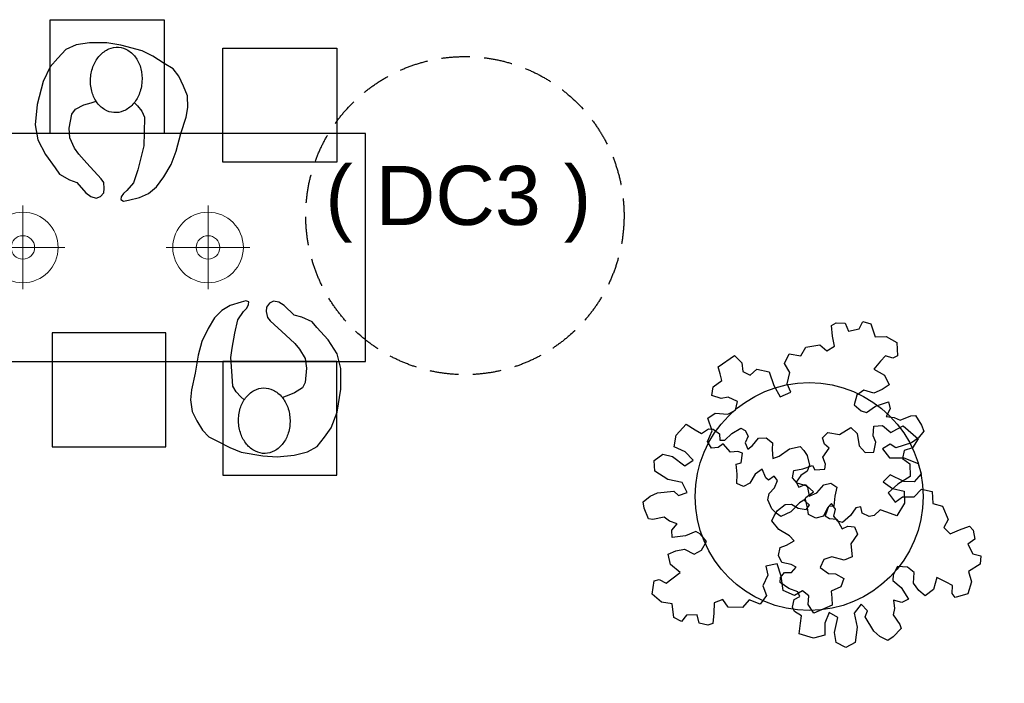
# Model space of a CAD drawing. Header units: millimetres. Extents: x 45699 to 251499, y 244 to 86446.
# Tile 19 of 240: x 54703 to 58158, y 36515 to 38845. Entities that reach past the tile are written whole.
import ezdxf

# ---------------------------------------------------------------- set-up
doc = ezdxf.new("R2010")
doc.units = ezdxf.units.MM
doc.header["$LTSCALE"] = 400
doc.linetypes.add('HIDDEN', pattern=[0.375, 0.25, -0.125])
for name, color, linetype in [('-ve', 2, 'HIDDEN'), ('plant', 114, 'Continuous'), ('plat', 5, 'Continuous'), ('symbol', 1, 'Continuous'), ('timmerwerk-ge', 150, 'Continuous'), ('verlichting', 2, 'Continuous')]:
    doc.layers.add(name, color=color, linetype=linetype)
doc.styles.add('Arial', font='arial.ttf', dxfattribs={"height": 176.388889})

# ---------------------------------------------------------------- blocks, each defined once
blk = doc.blocks.new('symb-ps03_b2')
blk.add_lwpolyline([(82.2, -333.7), (93.5, -323.3), (109.6, -304.5), (119.8, -284.7), (121.3, -230.8), (122.5, -183.8), (115.8, -150.4), (104.2, -98.4), (90.8, -52.2), (69, -24.8), (57.7, -13.2), (50.2, -0.9), (49.4, 8.5), (59.4, 13), (75.8, 8.9), (114.7, -1.3), (145.3, -16.6), (172.1, -41.1), (196.4, -77.8), (221.1, -122.2), (235.7, -169.2), (249.9, -232.3), (265.9, -290), (270.3, -324.8), (267.4, -365.4), (252.2, -399.3), (234.6, -432.8), (213.5, -457.5), (181.2, -475.4), (141, -499), (102.8, -516.9), (26.9, -533.5), (-23.3, -539.3), (-83.1, -537.5), (-129.9, -527.7), (-165.1, -510.7), (-191.8, -478.7), (-217.7, -447.5), (-240.8, -394), (-258.1, -313.4), (-261.7, -241.7), (-250.8, -189), (-222, -138.3), (-185.2, -93.4), (-169.5, -72.2), (-133.8, -53.9), (-107.1, -45.7), (-74.5, -10), (-56.5, 2.3), (-37.5, 6.7), (-23, 0.8), (-11.7, -12.6), (-10.5, -27.9), (-13.2, -49.2), (-22.6, -61.1), (-75.1, -114.5), (-104.5, -144.9), (-120.7, -165.7), (-138.4, -200.3), (-141.8, -234.1), (-134.6, -284.5), (-123.4, -302.1), (-94.4, -318.8), (-69, -327.2), (-51.7, -333)])
blk.add_lwpolyline([(-74.5, -413.3, 0.078796), (-66.1, -458.3, 0.088041), (-45.7, -493.9, 0.105312), (-14.5, -518.5, 0.121926), (19.1, -525.8, 0.121926), (52.3, -516.6, 0.105312), (82.1, -490.3, 0.088041), (100.3, -453.5, 0.078796), (106.2, -408.2, 0.078796), (97.7, -363.2, 0.088041), (77.4, -327.6, 0.105312), (46.2, -303, 0.121926), (12.5, -295.7, 0.121926), (-20.6, -304.9, 0.105312), (-50.4, -331.2, 0.088041), (-68.6, -368, 0.078796)], format="xyb", close=True)
blk = doc.blocks.new('SYMB-BM02_B2')
at = {"layer": 'plant'}
blk.add_lwpolyline([(97.9, 356.4), (65.8, 370.6), (46.1, 367.1), (22.9, 343.9), (26.5, 317.2), (5.1, 313.6), (-27.1, 336.8), (-68.1, 352.8), (-84.2, 340.4), (-93.1, 315.4), (-77.1, 290.5), (-84.2, 262), (-105.6, 274.4), (-134.2, 301.2), (-166.3, 297.6), (-189.5, 272.7), (-184.2, 245.9), (-180.6, 208.5), (-209.2, 213.9), (-255.6, 237), (-302, 240.6), (-314.5, 221), (-325.2, 197.9), (-328.8, 156.9), (-314.5, 133.7), (-285.9, 119.5), (-262.7, 94.6), (-269.9, 73.2), (-298.4, 80.3), (-305.6, 67.8), (-307.4, 28.6), (-341.3, 37.6), (-375.2, 66.1), (-405.5, 69.6), (-427, 48.2), (-412.7, 12.6), (-402, -28.3), (-380.6, -26.6), (-360.9, -62.2), (-377, -76.4), (-407.3, -83.6), (-423.4, -126.3), (-448.4, -119.2), (-475.2, -126.3), (-482.3, -158.4), (-448.4, -194), (-446.6, -249.2), (-410.9, -258.1), (-362.7, -236.7), (-327, -242.1), (-307.4, -272.4), (-337.7, -302.6), (-366.3, -308), (-398.4, -332.9), (-380.6, -365), (-337.7, -377.5), (-335.9, -406), (-332.4, -436.2), (-252, -457.6), (-234.2, -418.4), (-243.1, -382.8), (-219.9, -357.9), (-184.2, -372.1), (-139.5, -343.6), (-141.3, -283.1), (-132.4, -229.6), (-84.2, -233.2), (-86, -270.6), (-59.2, -311.6), (-68.1, -354.3), (-36, -386.4), (6.8, -361.4), (39, -388.1), (97.9, -377.5), (115.7, -343.6), (153.2, -350.7), (160.4, -393.5), (171.1, -436.2), (192.5, -439.8), (228.2, -425.5), (230, -389.9), (274.6, -384.6), (299.6, -407.7), (328.2, -386.4), (326.4, -329.4), (369.2, -315.1), (403.2, -275.9), (387.1, -222.5), (365.7, -220.7), (338.9, -240.3), (312.1, -226.1), (274.6, -204.7), (308.6, -165.5), (312.1, -121), (278.2, -112.1), (240.7, -110.3), (205, -137), (171.1, -126.3), (146.1, -92.5), (165.7, -58.6), (183.6, -44.4), (228.2, -56.8), (285.3, -55.1), (281.8, -24.8), (255, -1.6), (285.3, 14.4), (305, 34), (353.2, 32.2), (371, 37.6), (381.7, 83.9), (381.7, 110.6), (349.6, 130.2), (317.5, 139.1), (247.9, 135.5), (231.8, 114.1), (194.3, 121.3), (208.6, 165.8), (265.7, 187.2), (313.9, 229.9), (310.3, 274.4), (271.1, 295.8), (231.8, 279.8), (187.2, 233.5), (149.7, 251.3), (176.4, 290.5), (219.3, 319), (203.2, 365.3), (155, 404.5), (121.1, 376), (97.9, 356.4)], dxfattribs=at)
blk = doc.blocks.new('lamp02')
at = {"layer": 'verlichting', "lineweight": 0}
for q in [(0, 555.36), (555.36, 0), (0, -555.36), (-555.36, 0)]:
    blk.add_line((0, 0), q, dxfattribs=at)
for radius in [468, 156]:
    blk.add_circle((0, 0), radius, dxfattribs=at)

msp = doc.modelspace()

# ---------------------------------------------------------------- linework, layer by layer
at = {"layer": '-ve'}
msp.add_circle((56265.3, 38157.2), 558.5, dxfattribs=at)
at = {"layer": 'timmerwerk-ge'}
for points in [[(55210.1, 38445.2), (54810.1, 38445.2), (54810.1, 38845.2), (55210.1, 38845.2)], [(55816.3, 38345.4), (55416.3, 38345.4), (55416.3, 38745.4), (55816.3, 38745.4)], [(55916.3, 38445.4), (53516.3, 38445.4), (53516.3, 37645.4), (55916.3, 37645.4)], [(55216.3, 37745.4), (54816.3, 37745.4), (54816.3, 37345.4), (55216.3, 37345.4)], [(55816.3, 37645.4), (55416.3, 37645.4), (55416.3, 37245.4), (55816.3, 37245.4)]]:
    msp.add_lwpolyline(points, close=True, dxfattribs=at)
msp.add_circle((57473.5, 37170.7), 400, dxfattribs=at)

# ---------------------------------------------------------------- block references
at = {"layer": 'symbol', "linetype": 'Continuous', "lineweight": 0, "xscale": -1}
for p, rotation in [((55008.9, 38223.9), 177.6050862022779), ((55556.5, 37848.2), 2.875476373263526)]:
    msp.add_blockref('symb-ps03_b2', p, dxfattribs=dict(at, rotation=rotation))
at = {"layer": 'symbol', "yscale": 0.8400000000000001, "zscale": 0.8400000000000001}
for p, xscale, rotation in [((57542.6, 37377.7), -0.8400000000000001, 200.0420320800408), ((57651.1, 36984.7), -0.84, 123.3697457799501), ((57222.2, 37108.8), -0.8400000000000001, 8.73209960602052)]:
    msp.add_blockref('SYMB-BM02_B2', p, dxfattribs=dict(at, xscale=xscale, rotation=rotation))
at = {"layer": 'verlichting', "lineweight": 0, "yscale": 0.2646576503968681, "zscale": 0.2646576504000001}
for p, xscale, rotation in [((54714, 38045.4), 0.2646576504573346, 269.9998107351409), ((55364, 38045.4), -0.2646576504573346, 90.00018926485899)]:
    msp.add_blockref('lamp02', p, dxfattribs=dict(at, xscale=xscale, rotation=rotation))

# ---------------------------------------------------------------- texts
at = {"layer": 'plat', "insert": (55614.2, 38331.8), "char_height": 207.43, "attachment_point": 1, "style": 'Arial'}
msp.add_mtext('  ( DC3 )', dxfattribs=at)

doc.saveas('drawing.dxf')
